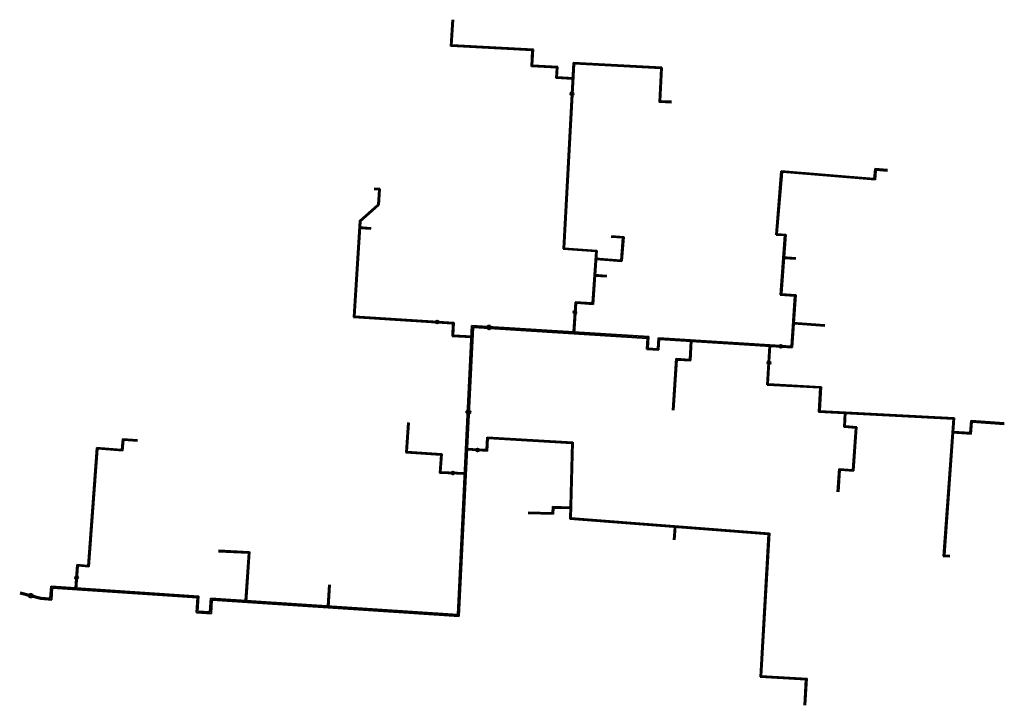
# Model space of a CAD drawing. Header units: millimetres. Extents: x 6568298 to 6568626, y 5583964 to 5584193.
import ezdxf

# ---------------------------------------------------------------- set-up
doc = ezdxf.new("R2010")
doc.units = ezdxf.units.MM
doc.linetypes.add('GAK', pattern=[3.5, 2, -0.7, 0.1, -0.7])
doc.layers.add('siec', color=7, linetype='GAK', lineweight=70)

msp = doc.modelspace()

# ---------------------------------------------------------------- linework, layer by layer
at = {"layer": 'siec', "color": 6, "linetype": 'ByBlock', "lineweight": 40}
for p, q in [((6568442.06, 5584184.04), (6568442.59, 5584192.82)), ((6568442.43, 5584184.37), (6568442.93, 5584192.77)), ((6568469.58, 5584182.91), (6568442.43, 5584184.37)), ((6568469.21, 5584182.58), (6568442.06, 5584184.04)), ((6568468.92, 5584177.19), (6568469.21, 5584182.58)), ((6568469.29, 5584177.52), (6568469.58, 5584182.91)), ((6568482.84, 5584178.48), (6568479.49, 5584116.42)), ((6568483.17, 5584178.11), (6568479.86, 5584116.7)), ((6568512.35, 5584176.92), (6568482.84, 5584178.48)), ((6568511.99, 5584176.59), (6568483.17, 5584178.11)), ((6568477.35, 5584176.74), (6568468.92, 5584177.19)), ((6568477.67, 5584177.07), (6568469.29, 5584177.52)), ((6568477.17, 5584173.29), (6568477.35, 5584176.74)), ((6568477.49, 5584173.63), (6568477.67, 5584177.07)), ((6568511.99, 5584176.59), (6568511.43, 5584165.37)), ((6568512.35, 5584176.92), (6568511.8, 5584165.71)), ((6568482.55, 5584173), (6568477.17, 5584173.29)), ((6568482.92, 5584173.34), (6568477.49, 5584173.63)), ((6568515.57, 5584165.17), (6568511.43, 5584165.37)), ((6568515.59, 5584165.52), (6568511.8, 5584165.71)), ((6568550.4, 5584121.19), (6568552.17, 5584142.4)), ((6568550.83, 5584121.51), (6568552.54, 5584142.02)), ((6568583.03, 5584139.83), (6568552.17, 5584142.4)), ((6568583.4, 5584139.45), (6568552.54, 5584142.02)), ((6568583.3, 5584143.1), (6568583.03, 5584139.83)), ((6568587.54, 5584142.75), (6568583.3, 5584143.1)), ((6568583.67, 5584142.72), (6568583.4, 5584139.45)), ((6568587.49, 5584142.4), (6568583.67, 5584142.72)), ((6568418.05, 5584136.13), (6568416.49, 5584136.23)), ((6568418.42, 5584136.46), (6568416.51, 5584136.58)), ((6568418.05, 5584136.13), (6568417.75, 5584131.21)), ((6568418.42, 5584136.46), (6568418.09, 5584131.04)), ((6568411.63, 5584125.79), (6568417.75, 5584131.21)), ((6568411.96, 5584125.62), (6568418.09, 5584131.04)), ((6568411.63, 5584125.79), (6568409.61, 5584093.67)), ((6568411.96, 5584125.62), (6568409.97, 5584094)), ((6568415.5, 5584123.41), (6568411.49, 5584123.66)), ((6568415.47, 5584123.06), (6568411.81, 5584123.29)), ((6568495.53, 5584120.48), (6568499.31, 5584120.2)), ((6568495.55, 5584120.83), (6568499.69, 5584120.52)), ((6568499.31, 5584120.2), (6568498.76, 5584112.72)), ((6568499.69, 5584120.52), (6568499.08, 5584112.35)), ((6568550.4, 5584121.19), (6568553.21, 5584120.98)), ((6568550.83, 5584121.51), (6568553.64, 5584121.3)), ((6568553.21, 5584120.98), (6568551.77, 5584101.13)), ((6568553.64, 5584121.3), (6568552.19, 5584101.45)), ((6568479.49, 5584116.42), (6568490.34, 5584115.66)), ((6568479.86, 5584116.7), (6568490.71, 5584115.94)), ((6568490.34, 5584115.66), (6568489.16, 5584098.35)), ((6568490.71, 5584115.94), (6568489.49, 5584097.98)), ((6568490.18, 5584113.36), (6568498.76, 5584112.72)), ((6568490.51, 5584112.99), (6568499.08, 5584112.35)), ((6568557.06, 5584113.33), (6568552.68, 5584113.65)), ((6568557.04, 5584112.99), (6568553.05, 5584113.27)), ((6568494, 5584107.5), (6568489.8, 5584107.77)), ((6568493.98, 5584107.16), (6568490.13, 5584107.4)), ((6568551.77, 5584101.13), (6568556.61, 5584100.83)), ((6568552.19, 5584101.45), (6568557.04, 5584101.15)), ((6568556.61, 5584100.83), (6568555.4, 5584084.01)), ((6568557.04, 5584101.15), (6568555.78, 5584083.58)), ((6568483.49, 5584098.71), (6568482.87, 5584088.8)), ((6568483.82, 5584098.34), (6568483.18, 5584088.27)), ((6568489.16, 5584098.35), (6568483.49, 5584098.71)), ((6568489.49, 5584097.98), (6568483.82, 5584098.34)), ((6568409.61, 5584093.67), (6568442.68, 5584091.59)), ((6568409.97, 5584094), (6568443.05, 5584091.93)), ((6568442.68, 5584091.59), (6568442.47, 5584087.41)), ((6568443.05, 5584091.93), (6568442.84, 5584087.74)), ((6568444.38, 5583994.6), (6568449.11, 5584090.93)), ((6568444.85, 5583994.07), (6568449.58, 5584090.39)), ((6568449.11, 5584090.93), (6568508.04, 5584087.21)), ((6568449.58, 5584090.39), (6568507.63, 5584086.73)), ((6568566.66, 5584091.08), (6568555.96, 5584091.8)), ((6568566.64, 5584090.73), (6568556.34, 5584091.43)), ((6568442.47, 5584087.41), (6568448.93, 5584087.09)), ((6568442.84, 5584087.74), (6568449.43, 5584087.42)), ((6568507.39, 5584083.03), (6568507.63, 5584086.73)), ((6568507.8, 5584083.41), (6568508.04, 5584087.21)), ((6568511.01, 5584083.2), (6568511.24, 5584086.79)), ((6568511.24, 5584086.79), (6568555.4, 5584084.01)), ((6568511.38, 5584082.78), (6568511.61, 5584086.37)), ((6568511.61, 5584086.37), (6568555.78, 5584083.58)), ((6568521.98, 5584079.22), (6568522.41, 5584086.09)), ((6568507.39, 5584083.03), (6568511.38, 5584082.78)), ((6568507.8, 5584083.41), (6568511.01, 5584083.2)), ((6568521.65, 5584079.6), (6568522.03, 5584085.71)), ((6568547.42, 5584071.18), (6568548.24, 5584084.06)), ((6568547.8, 5584071.51), (6568548.61, 5584084.43)), ((6568516.02, 5584062.72), (6568517.18, 5584079.88)), ((6568516.37, 5584062.7), (6568517.51, 5584079.51)), ((6568517.18, 5584079.88), (6568521.65, 5584079.6)), ((6568517.51, 5584079.51), (6568521.98, 5584079.22)), ((6568547.42, 5584071.18), (6568565.04, 5584070.22)), ((6568547.8, 5584071.51), (6568565.41, 5584070.54)), ((6568565.04, 5584070.22), (6568564.59, 5584062.13)), ((6568565.41, 5584070.54), (6568564.96, 5584062.46)), ((6568564.59, 5584062.13), (6568609.42, 5584059.8)), ((6568564.96, 5584062.46), (6568609.79, 5584060.13)), ((6568573.08, 5584057.01), (6568573.32, 5584061.68)), ((6568573.44, 5584057.34), (6568573.69, 5584062.01)), ((6568609.42, 5584059.8), (6568606.11, 5584014.08)), ((6568609.79, 5584060.13), (6568606.48, 5584014.41)), ((6568427.72, 5584058.56), (6568427.05, 5584048.57)), ((6568428.06, 5584058.54), (6568427.41, 5584048.9)), ((6568576.95, 5584056.76), (6568573.08, 5584057.01)), ((6568577.32, 5584057.09), (6568573.44, 5584057.34)), ((6568576, 5584042.87), (6568576.95, 5584056.76)), ((6568576.37, 5584042.5), (6568577.32, 5584057.09)), ((6568615.1, 5584055.14), (6568615.39, 5584059.25)), ((6568615.39, 5584059.25), (6568626.45, 5584058.45)), ((6568615.42, 5584054.76), (6568615.72, 5584058.87)), ((6568615.72, 5584058.87), (6568626.44, 5584058.1)), ((6568332.7, 5584053.18), (6568332.42, 5584049.53)), ((6568332.7, 5584053.18), (6568337.74, 5584052.8)), ((6568453.93, 5584049.47), (6568454.18, 5584053.71)), ((6568454.18, 5584053.71), (6568482.74, 5584052.01)), ((6568454.26, 5584049.11), (6568454.51, 5584053.35)), ((6568454.51, 5584053.35), (6568482.37, 5584051.68)), ((6568615.42, 5584054.76), (6568609.08, 5584055.22)), ((6568615.1, 5584055.14), (6568609.46, 5584055.55)), ((6568324.09, 5584050.16), (6568321.13, 5584010.9)), ((6568324.42, 5584049.79), (6568321.46, 5584010.52)), ((6568332.42, 5584049.53), (6568324.09, 5584050.16)), ((6568332.75, 5584049.16), (6568324.42, 5584049.79)), ((6568333.02, 5584052.81), (6568332.75, 5584049.16)), ((6568333.02, 5584052.81), (6568337.72, 5584052.45)), ((6568453.93, 5584049.47), (6568447.1, 5584049.82)), ((6568482.37, 5584051.68), (6568481.7, 5584026.47)), ((6568482.74, 5584052.01), (6568482.07, 5584026.8)), ((6568427.05, 5584048.57), (6568438.7, 5584047.79)), ((6568427.41, 5584048.9), (6568439.07, 5584048.12)), ((6568438.7, 5584047.79), (6568438.31, 5584041.89)), ((6568439.07, 5584048.12), (6568438.67, 5584042.22)), ((6568454.26, 5584049.11), (6568447.57, 5584049.45)), ((6568570.94, 5584035.54), (6568571.43, 5584043.17)), ((6568571.43, 5584043.17), (6568576, 5584042.87)), ((6568438.31, 5584041.89), (6568446.69, 5584041.47)), ((6568438.67, 5584042.22), (6568447.2, 5584041.8)), ((6568571.33, 5584035.53), (6568571.8, 5584042.8)), ((6568571.8, 5584042.8), (6568576.37, 5584042.5)), ((6568475.91, 5584030.58), (6568475.85, 5584028.39)), ((6568475.91, 5584030.58), (6568481.8, 5584030.42)), ((6568476.25, 5584030.22), (6568476.19, 5584028.03)), ((6568476.25, 5584030.22), (6568482.16, 5584030.06)), ((6568476.19, 5584028.03), (6568467.85, 5584028.25)), ((6568475.85, 5584028.39), (6568467.89, 5584028.6)), ((6568482.07, 5584026.8), (6568548.2, 5584021.73)), ((6568481.7, 5584026.47), (6568547.83, 5584021.41)), ((6568516.32, 5584019.51), (6568516.65, 5584023.79)), ((6568516.67, 5584019.48), (6568517.03, 5584024.12)), ((6568547.83, 5584021.41), (6568545.14, 5583973.85)), ((6568548.2, 5584021.73), (6568545.51, 5583974.17)), ((6568364.63, 5584015.68), (6568374.63, 5584015.16)), ((6568364.64, 5584016.03), (6568375.01, 5584015.49)), ((6568374.63, 5584015.16), (6568373.58, 5583999.31)), ((6568375.01, 5584015.49), (6568373.9, 5583998.79)), ((6568606.11, 5584014.08), (6568608.27, 5584013.92)), ((6568606.48, 5584014.41), (6568608.34, 5584014.27)), ((6568317.48, 5584011.17), (6568316.97, 5584003.52)), ((6568317.81, 5584010.8), (6568317.29, 5584003)), ((6568321.13, 5584010.9), (6568317.48, 5584011.17)), ((6568321.46, 5584010.52), (6568317.81, 5584010.8)), ((6568308.66, 5584000.12), (6568308.92, 5584004.05)), ((6568308.92, 5584004.05), (6568358.18, 5584000.78)), ((6568401.1, 5583997.48), (6568401.58, 5584004.54)), ((6568401.42, 5583996.96), (6568401.92, 5584004.52)), ((6568298.45, 5584001.59), (6568305.41, 5583999.83)), ((6568298.6, 5584002.07), (6568305.48, 5584000.33)), ((6568309.12, 5583999.58), (6568309.38, 5584003.52)), ((6568309.38, 5584003.52), (6568357.65, 5584000.31)), ((6568357.85, 5583995.79), (6568358.18, 5584000.78)), ((6568305.41, 5583999.83), (6568309.12, 5583999.58)), ((6568305.48, 5584000.33), (6568308.66, 5584000.12)), ((6568357.32, 5583995.32), (6568357.65, 5584000.31)), ((6568361.84, 5583995.52), (6568362.14, 5584000.07)), ((6568362.14, 5584000.07), (6568444.38, 5583994.6)), ((6568362.3, 5583994.99), (6568362.61, 5583999.54)), ((6568362.61, 5583999.54), (6568444.85, 5583994.07)), ((6568357.32, 5583995.32), (6568362.3, 5583994.99)), ((6568357.85, 5583995.79), (6568361.84, 5583995.52)), ((6568545.14, 5583973.85), (6568560.38, 5583972.98)), ((6568545.51, 5583974.17), (6568560.75, 5583973.31)), ((6568559.9, 5583964.4), (6568560.38, 5583972.98)), ((6568560.25, 5583964.38), (6568560.75, 5583973.31))]:
    msp.add_line(p, q, dxfattribs=at)
for centre, radius in [((6568482.43, 5584168.13), 0.5), ((6568483.42, 5584095.33), 0.5), ((6568437.55, 5584092.09), 0.5), ((6568454.82, 5584090.29), 0.649), ((6568552.02, 5584084), 0.5), ((6568548.05, 5584078.52), 0.5), ((6568447.93, 5584062.08), 0.649), ((6568450.93, 5584049.43), 0.5), ((6568442.71, 5584041.83), 0.5), ((6568317.38, 5584006.9, 5.8), 0.5), ((6568302.17, 5584000.91), 0.649)]:
    msp.add_circle(centre, radius, dxfattribs=at)

doc.saveas('drawing.dxf')
